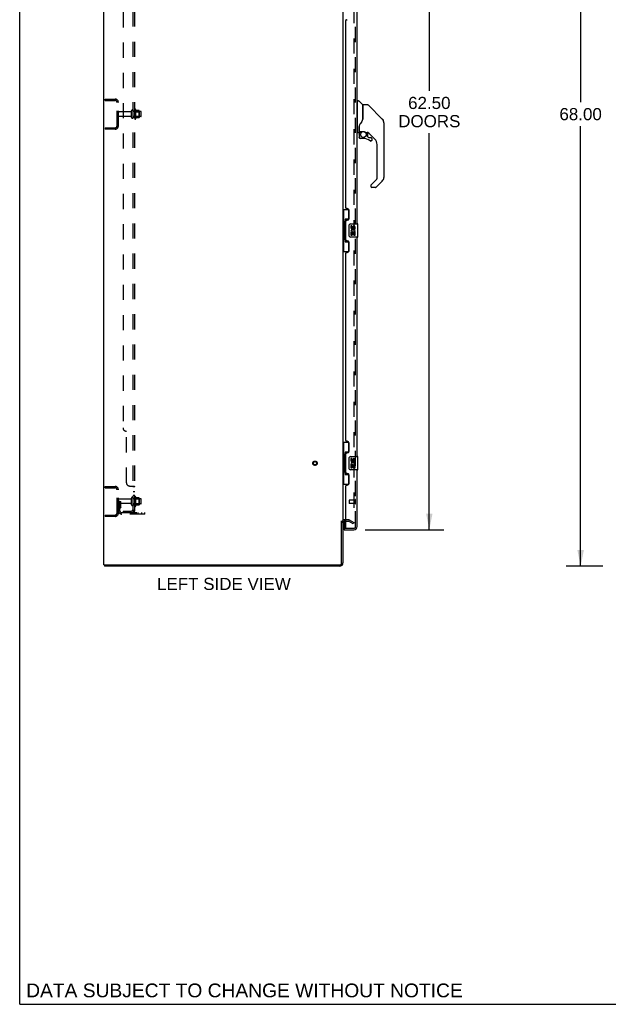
# Model space of a CAD drawing. Header units: inches. Extents: x 0 to 207, y 0 to 134.
# Tile 1 of 78: x 0 to 44, y 0 to 74. Entities that reach past the tile are written whole.
import ezdxf

# ---------------------------------------------------------------- set-up
doc = ezdxf.new("R2010")
doc.units = ezdxf.units.IN
doc.header["$LTSCALE"] = 11.383625
doc.header["$MEASUREMENT"] = 0
doc.linetypes.add('HIDDEN', pattern=[0.2, 0.1, -0.1])
doc.layers.get('0').update_dxf_attribs({"linetype": 'CONTINUOUS'})
for name, color, linetype in [('DEFAULT_2', 8, 'HIDDEN'), ('DIMENSIONS', 7, 'CONTINUOUS'), ('LEFTHAND_DOOR_ASSEMBLY', 7, 'CONTINUOUS'), ('RIGHTHAND_DOOR_ASSEMBLY', 7, 'CONTINUOUS'), ('SUBPANEL', 7, 'CONTINUOUS')]:
    doc.layers.add(name, color=color, linetype=linetype)
doc.styles.get("Standard").update_dxf_attribs({"font": 'arial.ttf'})
doc.dimstyles.new('DIMSTYLE_1', dxfattribs={"dimtxt": 0.913125, "dimasz": 1.2175, "dimexe": 0.09, "dimexo": 0.07, "dimgap": 0.0375, "dimtad": 0, "dimtih": 1, "dimtoh": 1, "dimzin": 4, "dimdsep": 46, "dimtxsty": 'Standard', "dimblk": '_FILLED', "dimblk1": '_FILLED', "dimblk2": '_FILLED', "dimcen": 0.09, "dimadec": 3, "dimazin": 1, "dimtfac": 1, "dimtdec": 3, "dimtofl": 0, "dimtmove": 0, "dimatfit": 3, "dimldrblk": '_FILLED', "dimfxl": 0, "dimtolj": 1, "dimtzin": 4, "dimarcsym": 0})

# ---------------------------------------------------------------- blocks, each defined once
blk = doc.blocks.new('_FILLED')
at = {"color": 0, "linetype": 'ByBlock'}
blk.add_solid([(0, 0), (-1, 0.2), (-1, -0.2)], dxfattribs=at)
blk = doc.blocks.new('*D9')
at = {"layer": 'DIMENSIONS', "color": 2, "linetype": 'Continuous'}
for p, q in [((25.987, 98.191), (31.915, 98.191)), ((30.819, 98.191), (30.819, 68.697)), ((30.819, 35.691), (30.819, 65.501)), ((25.987, 35.691), (31.915, 35.691))]:
    blk.add_line(p, q, dxfattribs=at)
at = {"layer": 'DIMENSIONS', "color": 2, "linetype": 'Continuous', "xscale": 1.2175, "yscale": 1.2175, "zscale": 1.2175}
for p, rotation in [((30.819, 98.191), 90), ((30.819, 35.691), 270)]:
    blk.add_blockref('_FILLED', p, dxfattribs=dict(at, rotation=rotation))
at = {"layer": 'DIMENSIONS', "color": 2, "linetype": 'Continuous', "insert": (30.819, 68.24), "char_height": 0.9131, "width": 4.67086, "attachment_point": 2, "line_spacing_factor": 0.9}
blk.add_mtext('62.50\\PDOORS', dxfattribs=at)
blk = doc.blocks.new('*D12')
at = {"layer": 'DIMENSIONS', "color": 2, "linetype": 'Continuous'}
for p, q in [((43.881, 100.941), (41.107, 100.941)), ((42.203, 100.941), (42.203, 67.854)), ((42.203, 32.941), (42.203, 66.028)), ((43.881, 32.941), (41.107, 32.941))]:
    blk.add_line(p, q, dxfattribs=at)
at = {"layer": 'DIMENSIONS', "color": 2, "linetype": 'Continuous', "xscale": 1.2175, "yscale": 1.2175, "zscale": 1.2175}
for p, rotation in [((42.203, 100.941), 90), ((42.203, 32.941), 270)]:
    blk.add_blockref('_FILLED', p, dxfattribs=dict(at, rotation=rotation))
at = {"layer": 'DIMENSIONS', "color": 2, "linetype": 'Continuous', "insert": (42.203, 67.398), "char_height": 0.9131, "width": 3.19085, "attachment_point": 2, "line_spacing_factor": 0.9}
blk.add_mtext('68.00', dxfattribs=at)

msp = doc.modelspace()

# ---------------------------------------------------------------- linework, layer by layer
at = {"color": 7, "linetype": 'Continuous'}
for p, q in [((0, 0), (0, 133.925)), ((24.219, 36.337), (24.323, 36.337)), ((6.375, 33.045), (6.375, 32.941)), ((6.38, 33.045), (6.413, 33.045)), ((0, 0), (206.975, 0))]:
    msp.add_line(p, q, dxfattribs=at)
at = {"color": 3, "linetype": 'Continuous'}
for p, q in [((6.323, 33.045), (6.323, 100.837)), ((24.323, 97.493), (24.323, 36.389)), ((24.219, 33.188), (24.219, 36.348)), ((24.323, 36.337), (24.323, 33.188)), ((24.527, 36.337), (24.466, 36.337)), ((6.323, 33.045), (6.38, 33.045)), ((24.077, 32.941), (6.375, 32.941)), ((6.413, 33.045), (24.077, 33.045))]:
    msp.add_line(p, q, dxfattribs=at)
for centre, radius, start, end in [((24.466, 36.195), 0.142, 90, 180), ((24.077, 33.188), 0.246, 270, 360), ((24.077, 33.188), 0.142, 270, 360)]:
    msp.add_arc(centre, radius, start, end, dxfattribs=at)
at = {"layer": 'DEFAULT_2', "color": 8, "linetype": 'HIDDEN'}
for p, q in [((25.136, 97.676), (25.136, 36.207)), ((6.427, 67.962), (6.427, 68.066)), ((6.427, 68.066), (7.181, 68.066)), ((6.427, 67.962), (7.181, 67.962)), ((7.323, 66.063), (7.323, 67.82)), ((7.427, 66.063), (7.427, 67.82)), ((8.355, 67.106), (7.457, 67.106)), ((8.355, 66.776), (7.457, 66.776)), ((8.417, 66.684), (8.417, 67.199)), ((8.527, 66.684), (8.527, 67.199)), ((9.122, 67.129), (8.527, 67.129)), ((9.122, 66.754), (8.527, 66.754)), ((8.652, 67.275), (8.652, 66.607)), ((8.672, 67.125), (8.652, 67.145)), ((8.672, 66.758), (8.652, 66.738)), ((8.672, 67.125), (8.672, 66.758)), ((8.672, 67.125), (8.968, 67.125)), ((8.672, 66.758), (8.968, 66.758)), ((8.722, 67.297), (8.722, 66.585)), ((8.978, 67.219), (8.75, 67.219)), ((8.978, 66.664), (8.75, 66.664)), ((8.968, 67.125), (8.988, 67.145)), ((8.968, 67.125), (8.968, 66.758)), ((8.968, 66.758), (8.988, 66.738)), ((8.988, 67.197), (8.988, 66.686)), ((9.152, 66.784), (9.152, 67.099)), ((6.427, 65.92), (6.427, 65.816)), ((6.427, 65.92), (7.181, 65.92)), ((7.181, 65.816), (6.427, 65.816)), ((6.427, 38.941), (7.181, 38.941)), ((6.427, 38.837), (6.427, 38.941)), ((6.427, 38.837), (7.181, 38.837)), ((7.323, 36.938), (7.323, 38.695)), ((7.427, 36.938), (7.427, 38.695)), ((7.531, 37.816), (7.427, 37.816)), ((8.355, 37.981), (7.457, 37.981)), ((7.517, 37.476), (7.517, 37.816)), ((7.531, 37.816), (7.621, 37.816)), ((7.531, 37.115), (7.531, 37.816)), ((7.621, 37.476), (7.621, 37.816)), ((8.417, 37.559), (8.417, 38.074)), ((8.527, 37.559), (8.527, 38.074)), ((9.122, 38.004), (8.527, 38.004)), ((8.652, 38.15), (8.652, 37.482)), ((8.672, 38), (8.652, 38.02)), ((8.672, 38), (8.968, 38)), ((8.672, 38), (8.672, 37.633)), ((8.722, 38.172), (8.722, 37.46)), ((8.978, 38.094), (8.75, 38.094)), ((8.968, 38), (8.988, 38.02)), ((8.968, 38), (8.968, 37.633)), ((8.988, 38.072), (8.988, 37.561)), ((9.152, 37.659), (9.152, 37.974)), ((8.355, 37.651), (7.457, 37.651)), ((7.516, 37.47), (7.467, 37.402)), ((7.517, 37.641), (7.621, 37.641)), ((7.6, 37.409), (7.551, 37.341)), ((9.122, 37.629), (8.527, 37.629)), ((8.672, 37.633), (8.652, 37.613)), ((8.672, 37.633), (8.968, 37.633)), ((8.978, 37.539), (8.75, 37.539)), ((8.968, 37.633), (8.988, 37.613)), ((6.427, 36.795), (7.181, 36.795)), ((6.427, 36.795), (6.427, 36.691)), ((7.181, 36.691), (6.427, 36.691)), ((7.674, 36.972), (9.427, 36.972)), ((9.427, 36.868), (7.674, 36.868)), ((8.924, 36.868), (8.924, 36.972)), ((9.18, 36.868), (9.18, 36.972)), ((9.427, 36.868), (9.427, 36.972)), ((24.728, 36.441), (24.466, 36.441)), ((24.527, 36.337), (24.728, 36.337)), ((25.084, 36.137), (24.744, 36.333)), ((24.796, 36.423), (25.136, 36.227)), ((25.136, 36.227), (25.084, 36.137)), ((25.111, 36.189), (25.113, 36.188))]:
    msp.add_line(p, q, dxfattribs=at)
for points in [[(25.119, 36.187), (25.118, 36.187), (25.117, 36.187), (25.115, 36.187), (25.113, 36.188)], [(25.136, 36.207), (25.136, 36.204), (25.136, 36.202), (25.135, 36.2), (25.134, 36.198), (25.133, 36.196), (25.132, 36.194), (25.131, 36.192), (25.129, 36.191), (25.128, 36.19), (25.126, 36.189), (25.124, 36.188), (25.122, 36.187), (25.12, 36.187), (25.119, 36.187)]]:
    msp.add_lwpolyline(points, dxfattribs=at)
for radius in [0.164, 0.124]:
    msp.add_circle((22.219, 40.691), radius, dxfattribs=at)
for centre, radius, start, end in [((7.181, 67.82), 0.246, 0, 90), ((7.181, 67.82), 0.142, 0, 90), ((7.457, 67.076), 0.03, 90, 180), ((7.457, 66.806), 0.03, 180, 270), ((8.355, 67.169), 0.0625, 270, 360), ((8.355, 66.714), 0.0625, 0, 90), ((8.472, 67.199), 0.055, 360, 180), ((8.472, 66.684), 0.055, 180, 0), ((8.691, 67.275), 0.0384, 34.44966, 180), ((8.122, 66.941), 0.698, 23.96793, 30.66313), ((8.122, 66.941), 0.698, 329.33687, 336.03207), ((8.769, 67.229), 0.01, 203.96793, 270), ((8.769, 66.654), 0.01, 90, 156.03207), ((8.978, 67.209), 0.01, 5.19383, 90), ((8.978, 66.674), 0.01, 270, 354.80617), ((8.847, 67.197), 0.141, 0, 5.20805), ((8.847, 66.686), 0.141, 354.79195, 360), ((9.122, 67.099), 0.03, 359.99999, 90), ((9.122, 66.784), 0.03, 270, 0.00001), ((7.181, 66.063), 0.246, 270, 360), ((7.181, 66.063), 0.142, 270, 360), ((8.691, 66.607), 0.0384, 180, 325.55034), ((7.181, 38.695), 0.246, 0, 90), ((7.181, 38.695), 0.142, 0, 90), ((7.457, 37.951), 0.03, 90, 180), ((8.355, 38.044), 0.0625, 270, 360), ((8.472, 38.074), 0.055, 360, 180), ((8.691, 38.15), 0.0384, 34.44966, 180), ((8.122, 37.816), 0.698, 23.96793, 30.66313), ((8.769, 38.104), 0.01, 203.96793, 270), ((8.978, 38.084), 0.01, 5.19383, 90), ((8.847, 38.072), 0.141, 0, 5.20805), ((9.122, 37.974), 0.03, 359.99999, 90), ((7.457, 37.681), 0.03, 180, 270), ((7.635, 37.28), 0.208, 144.24611, 180), ((7.674, 37.115), 0.246, 180, 270), ((7.507, 37.476), 0.01, 324.24611, 360), ((7.635, 37.28), 0.104, 144.24611, 180), ((7.674, 37.115), 0.142, 180, 270), ((7.507, 37.476), 0.114, 324.24611, 360), ((8.355, 37.589), 0.0625, 0, 90), ((8.472, 37.559), 0.055, 180, 0), ((8.691, 37.482), 0.0384, 180, 325.55034), ((8.122, 37.816), 0.698, 329.33687, 336.03207), ((8.769, 37.529), 0.01, 90, 156.03207), ((8.978, 37.549), 0.01, 270, 354.80617), ((8.847, 37.561), 0.141, 354.79195, 360), ((9.122, 37.659), 0.03, 270, 0.00001), ((7.181, 36.938), 0.246, 270, 360), ((7.181, 36.938), 0.142, 270, 360), ((24.466, 36.195), 0.246, 90, 180), ((24.728, 36.304), 0.137, 60, 90), ((24.728, 36.304), 0.033, 60, 90)]:
    msp.add_arc(centre, radius, start, end, dxfattribs=at)
at = {"layer": 'LEFTHAND_DOOR_ASSEMBLY', "color": 8, "linetype": 'HIDDEN'}
for p, q in [((25.277, 35.938), (25.277, 97.945)), ((24.777, 37.909), (24.777, 37.681)), ((25.234, 37.919), (24.787, 37.919)), ((25.234, 37.937), (25.234, 37.653)), ((25.234, 37.671), (24.787, 37.671)), ((24.547, 35.795), (25.135, 35.795))]:
    msp.add_line(p, q, dxfattribs=at)
at = {"layer": 'LEFTHAND_DOOR_ASSEMBLY', "color": 3, "linetype": 'Continuous'}
for p, q in [((25.381, 58.691), (25.381, 75.191)), ((24.587, 74.044), (24.647, 74.044)), ((24.527, 59.899), (24.527, 73.984)), ((24.647, 59.839), (24.587, 59.839)), ((24.777, 59.089), (24.777, 59.709)), ((24.527, 57.484), (24.527, 58.899)), ((24.587, 58.959), (24.647, 58.959)), ((24.647, 57.424), (24.587, 57.424)), ((24.777, 56.674), (24.777, 57.294)), ((25.381, 41.191), (25.381, 57.691)), ((24.527, 42.399), (24.527, 56.484)), ((24.587, 56.544), (24.647, 56.544)), ((24.647, 42.339), (24.587, 42.339)), ((24.777, 41.589), (24.777, 42.209)), ((24.527, 39.984), (24.527, 41.399)), ((24.587, 41.459), (24.647, 41.459)), ((25.381, 35.938), (25.381, 40.191)), ((24.647, 39.924), (24.587, 39.924)), ((24.777, 39.174), (24.777, 39.794)), ((24.527, 35.815), (24.527, 38.984)), ((24.587, 39.044), (24.647, 39.044)), ((24.402, 35.691), (25.135, 35.691))]:
    msp.add_line(p, q, dxfattribs=at)
at = {"layer": 'LEFTHAND_DOOR_ASSEMBLY', "color": 7, "linetype": 'Continuous'}
for p, q in [((25.421, 67.886), (25.381, 67.886)), ((25.421, 65.571), (25.421, 67.937)), ((25.429, 67.945), (25.483, 67.945)), ((25.806, 67.639), (25.511, 67.934)), ((25.815, 67.618), (25.815, 66.566)), ((25.822, 66.578), (25.822, 67.622)), ((26.184, 67.63), (25.83, 67.63)), ((26.239, 67.607), (27.282, 66.564)), ((26.977, 66.87), (26.977, 66.87)), ((27.282, 66.564), (26.982, 66.864)), ((25.539, 66.008), (25.539, 66.005)), ((25.539, 66.005), (25.539, 65.603)), ((25.539, 65.926), (25.54, 65.933)), ((25.539, 65.92), (25.539, 65.926)), ((25.54, 65.933), (25.541, 65.94)), ((25.541, 65.94), (25.542, 65.946)), ((25.542, 65.946), (25.543, 65.953)), ((25.548, 66.034), (25.547, 66.01)), ((25.547, 65.654), (25.547, 66.01)), ((25.822, 66.587), (25.801, 66.529)), ((27.349, 66.475), (27.349, 66.474)), ((27.397, 66.286), (27.397, 62.183)), ((25.421, 65.622), (25.381, 65.622)), ((25.5, 65.563), (25.429, 65.563)), ((25.543, 65.43), (25.543, 65.192)), ((25.545, 65.43), (25.554, 65.43)), ((25.554, 65.192), (25.545, 65.192)), ((25.567, 65.635), (25.862, 65.635)), ((25.666, 65.635), (25.601, 65.569)), ((25.606, 65.564), (25.604, 65.566)), ((25.609, 65.561), (25.606, 65.564)), ((26.059, 65.563), (26.135, 65.563)), ((26.173, 65.559), (26.173, 65.276)), ((26.176, 65.268), (26.248, 65.196)), ((26.712, 65.067), (26.217, 65.562)), ((26.256, 65.192), (26.409, 65.192)), ((25.858, 65.114), (25.622, 65.114)), ((26.418, 64.918), (26.409, 64.918)), ((26.486, 64.994), (26.477, 64.994)), ((26.486, 64.994), (26.485, 64.986)), ((26.488, 65.114), (26.488, 64.994)), ((26.885, 62.097), (26.885, 64.649)), ((26.413, 61.568), (26.413, 61.508)), ((26.431, 61.61), (26.862, 62.042)), ((27.282, 61.905), (26.83, 61.452)), ((26.774, 61.429), (26.492, 61.429)), ((24.323, 59.766), (24.764, 59.766)), ((24.362, 59.766), (24.362, 58.741)), ((24.727, 59.766), (24.727, 58.986)), ((24.341, 58.741), (24.463, 58.741)), ((24.341, 58.741), (24.341, 57.641)), ((24.463, 58.771), (24.463, 58.792)), ((24.463, 57.641), (24.463, 58.741)), ((24.727, 59.031), (24.5, 59.031)), ((24.5, 59.031), (24.5, 57.351)), ((24.787, 57.791), (24.787, 58.591)), ((24.886, 58.691), (25.426, 58.691)), ((24.987, 58.537), (24.924, 58.537)), ((24.924, 58.537), (24.924, 58.401)), ((24.987, 58.401), (24.987, 58.537)), ((25.441, 57.706), (25.441, 58.676)), ((24.942, 58.076), (24.924, 58.076)), ((24.924, 58.076), (24.924, 57.845)), ((24.924, 57.845), (24.987, 57.845)), ((24.977, 58.076), (25.004, 58.095)), ((24.977, 58.076), (25.238, 58.076)), ((24.987, 58.013), (25.052, 58.013)), ((24.987, 57.845), (24.987, 58.013)), ((25.052, 58.463), (25.052, 58.394)), ((25.052, 58.013), (25.052, 57.877)), ((25.052, 57.877), (25.113, 57.877)), ((25.113, 58.401), (25.113, 58.443)), ((25.113, 58.013), (25.176, 58.013)), ((25.113, 57.877), (25.113, 58.013)), ((25.168, 58.112), (25.226, 58.087)), ((25.176, 58.443), (25.176, 58.306)), ((25.176, 58.306), (25.238, 58.306)), ((25.176, 58.013), (25.176, 57.845)), ((25.176, 57.845), (25.238, 57.845)), ((25.238, 58.306), (25.238, 58.443)), ((25.238, 57.845), (25.238, 58.076)), ((24.341, 57.641), (24.463, 57.641)), ((24.362, 57.641), (24.362, 56.616)), ((24.463, 57.59), (24.463, 57.611)), ((24.5, 57.351), (24.727, 57.351)), ((24.727, 57.396), (24.727, 56.616)), ((25.426, 57.691), (24.886, 57.691)), ((24.323, 56.616), (24.764, 56.616)), ((24.323, 42.266), (24.764, 42.266)), ((24.362, 42.266), (24.362, 41.241)), ((24.727, 42.266), (24.727, 41.486)), ((24.727, 41.531), (24.5, 41.531)), ((24.5, 41.531), (24.5, 39.851)), ((24.341, 41.241), (24.463, 41.241)), ((24.341, 41.241), (24.341, 40.141)), ((24.463, 41.271), (24.463, 41.292)), ((24.463, 40.141), (24.463, 41.241)), ((24.787, 40.291), (24.787, 41.091)), ((24.886, 41.191), (25.426, 41.191)), ((24.987, 41.037), (24.924, 41.037)), ((24.924, 41.037), (24.924, 40.901)), ((24.987, 40.901), (24.987, 41.037)), ((25.052, 40.963), (25.052, 40.894)), ((25.113, 40.901), (25.113, 40.943)), ((25.176, 40.943), (25.176, 40.806)), ((25.176, 40.806), (25.238, 40.806)), ((25.238, 40.806), (25.238, 40.943)), ((25.441, 40.206), (25.441, 41.176)), ((24.341, 40.141), (24.463, 40.141)), ((24.362, 40.141), (24.362, 39.116)), ((24.463, 40.09), (24.463, 40.111)), ((25.426, 40.191), (24.886, 40.191)), ((24.942, 40.576), (24.924, 40.576)), ((24.924, 40.576), (24.924, 40.345)), ((24.924, 40.345), (24.987, 40.345)), ((24.977, 40.576), (25.004, 40.595)), ((24.977, 40.576), (25.238, 40.576)), ((24.987, 40.513), (25.052, 40.513)), ((24.987, 40.345), (24.987, 40.513)), ((25.052, 40.513), (25.052, 40.377)), ((25.052, 40.377), (25.113, 40.377)), ((25.113, 40.513), (25.176, 40.513)), ((25.113, 40.377), (25.113, 40.513)), ((25.168, 40.612), (25.226, 40.587)), ((25.176, 40.513), (25.176, 40.345)), ((25.176, 40.345), (25.238, 40.345)), ((25.238, 40.345), (25.238, 40.576)), ((24.5, 39.851), (24.727, 39.851)), ((24.727, 39.896), (24.727, 39.116)), ((24.323, 39.116), (24.764, 39.116)), ((24.402, 36.322), (24.402, 35.815)), ((24.402, 35.795), (24.547, 35.795)), ((24.402, 35.795), (24.402, 35.691))]:
    msp.add_line(p, q, dxfattribs=at)
for points in [[(26.239, 67.607), (26.232, 67.614), (26.223, 67.62), (26.214, 67.624), (26.204, 67.627), (26.194, 67.629), (26.184, 67.63)], [(25.815, 66.754), (25.816, 66.754), (25.819, 66.752), (25.821, 66.751), (25.822, 66.75), (25.822, 66.748), (25.822, 66.747)], [(25.539, 66.012), (25.539, 66.01), (25.539, 66.008)], [(25.543, 65.952), (25.544, 65.956), (25.545, 65.96), (25.546, 65.963), (25.547, 65.965)], [(25.6, 66.18), (25.589, 66.164), (25.574, 66.135), (25.562, 66.103), (25.553, 66.069), (25.548, 66.034)], [(25.801, 66.529), (25.771, 66.461), (25.734, 66.39), (25.692, 66.319), (25.645, 66.246), (25.6, 66.18)], [(27.39, 66.363), (27.382, 66.393), (27.369, 66.433), (27.351, 66.471), (27.329, 66.507), (27.303, 66.541), (27.282, 66.564)], [(25.545, 65.43), (25.546, 65.445), (25.548, 65.461), (25.551, 65.476), (25.555, 65.49), (25.56, 65.505), (25.566, 65.518), (25.574, 65.532), (25.582, 65.544), (25.592, 65.556), (25.602, 65.568)], [(25.622, 65.116), (25.613, 65.116), (25.605, 65.118), (25.596, 65.12), (25.588, 65.124), (25.581, 65.128), (25.574, 65.133), (25.568, 65.138), (25.562, 65.145), (25.557, 65.152), (25.553, 65.159), (25.549, 65.167), (25.547, 65.175), (25.546, 65.184), (25.545, 65.192)], [(25.609, 65.561), (25.599, 65.551), (25.59, 65.539), (25.582, 65.527), (25.574, 65.514), (25.568, 65.501), (25.563, 65.487), (25.559, 65.473), (25.556, 65.459), (25.555, 65.445), (25.554, 65.43)], [(25.554, 65.192), (25.555, 65.185), (25.556, 65.177), (25.558, 65.17), (25.561, 65.163), (25.565, 65.156), (25.569, 65.15), (25.574, 65.145), (25.58, 65.14), (25.586, 65.135), (25.592, 65.132), (25.599, 65.129), (25.607, 65.127), (25.614, 65.125), (25.622, 65.125)], [(25.604, 65.566), (25.603, 65.567), (25.603, 65.567), (25.602, 65.568), (25.602, 65.568)], [(25.862, 65.635), (25.865, 65.635), (25.879, 65.634), (25.892, 65.633), (25.905, 65.631), (25.918, 65.628), (25.93, 65.625), (25.941, 65.622), (25.952, 65.618), (25.962, 65.614), (25.971, 65.61), (25.979, 65.606), (25.987, 65.602), (25.995, 65.598), (26.001, 65.594), (26.008, 65.591), (26.013, 65.587), (26.018, 65.584), (26.023, 65.581), (26.031, 65.575)], [(26.031, 65.575), (26.035, 65.573), (26.038, 65.571), (26.041, 65.569), (26.044, 65.568), (26.046, 65.566), (26.049, 65.565), (26.053, 65.564), (26.057, 65.563)], [(25.622, 65.116), (25.622, 65.116), (25.622, 65.117), (25.622, 65.117), (25.622, 65.119), (25.622, 65.12), (25.622, 65.121), (25.622, 65.125)], [(26.409, 64.918), (26.4, 64.918), (26.392, 64.92), (26.383, 64.922), (26.375, 64.926), (26.367, 64.93), (26.36, 64.935)], [(26.366, 64.942), (26.372, 64.938), (26.379, 64.934), (26.386, 64.931), (26.393, 64.928), (26.401, 64.927), (26.409, 64.927), (26.416, 64.927), (26.424, 64.928), (26.431, 64.93), (26.438, 64.933), (26.445, 64.937), (26.451, 64.941), (26.457, 64.946), (26.462, 64.952), (26.466, 64.958), (26.47, 64.965), (26.473, 64.972), (26.475, 64.979), (26.477, 64.987), (26.477, 64.994)], [(26.485, 64.986), (26.484, 64.977), (26.482, 64.969), (26.478, 64.961), (26.474, 64.954), (26.469, 64.947), (26.463, 64.94), (26.457, 64.934), (26.45, 64.929), (26.442, 64.925), (26.434, 64.922), (26.426, 64.92), (26.418, 64.918)], [(26.431, 61.61), (26.43, 61.61), (26.429, 61.609), (26.428, 61.608), (26.428, 61.607), (26.427, 61.606), (26.426, 61.605)], [(24.5, 59.007), (24.501, 59.004), (24.501, 59), (24.502, 58.996), (24.503, 58.992), (24.505, 58.987), (24.507, 58.982), (24.51, 58.977), (24.513, 58.971), (24.516, 58.964), (24.52, 58.957), (24.524, 58.95), (24.529, 58.942), (24.534, 58.934), (24.536, 58.93)], [(24.787, 58.591), (24.787, 58.597), (24.787, 58.604), (24.788, 58.61), (24.79, 58.616), (24.791, 58.622), (24.793, 58.627)], [(24.793, 57.755), (24.791, 57.761), (24.79, 57.766), (24.788, 57.772), (24.787, 57.779), (24.787, 57.785), (24.787, 57.791)], [(24.536, 57.452), (24.534, 57.449), (24.529, 57.44), (24.524, 57.432), (24.52, 57.425), (24.516, 57.418), (24.513, 57.412), (24.51, 57.406), (24.507, 57.4), (24.505, 57.395), (24.503, 57.39), (24.502, 57.386), (24.501, 57.382), (24.501, 57.378), (24.5, 57.375)], [(24.5, 41.507), (24.501, 41.504), (24.501, 41.5), (24.502, 41.496), (24.503, 41.492), (24.505, 41.487), (24.507, 41.482), (24.51, 41.477), (24.513, 41.471), (24.516, 41.464), (24.52, 41.457), (24.524, 41.45), (24.529, 41.442), (24.534, 41.434), (24.536, 41.43)], [(24.787, 41.091), (24.787, 41.097), (24.787, 41.104), (24.788, 41.11), (24.79, 41.116), (24.791, 41.122), (24.793, 41.127)], [(24.793, 40.255), (24.791, 40.261), (24.79, 40.266), (24.788, 40.272), (24.787, 40.279), (24.787, 40.285), (24.787, 40.291)], [(24.536, 39.952), (24.534, 39.949), (24.529, 39.94), (24.524, 39.932), (24.52, 39.925), (24.516, 39.918), (24.513, 39.912), (24.51, 39.906), (24.507, 39.9), (24.505, 39.895), (24.503, 39.89), (24.502, 39.886), (24.501, 39.882), (24.501, 39.878), (24.5, 39.875)]]:
    msp.add_lwpolyline(points, dxfattribs=at)
msp.add_circle((25.858, 65.409), 0.217, dxfattribs=at)
at = {"layer": 'LEFTHAND_DOOR_ASSEMBLY', "color": 3, "linetype": 'Continuous'}
for centre, radius, start, end in [((24.587, 73.984), 0.06, 90, 180), ((24.587, 59.899), 0.06, 180, 270), ((24.647, 59.709), 0.13, 0, 90), ((24.587, 58.899), 0.06, 90, 180), ((24.647, 59.089), 0.13, 270, 360), ((24.587, 57.484), 0.06, 180, 270), ((24.647, 57.294), 0.13, 0, 90), ((24.587, 56.484), 0.06, 90, 180), ((24.647, 56.674), 0.13, 270, 360), ((24.587, 42.399), 0.06, 180, 270), ((24.647, 42.209), 0.13, 0, 90), ((24.647, 41.589), 0.13, 270, 360), ((24.587, 41.399), 0.06, 90, 180), ((24.587, 39.984), 0.06, 180, 270), ((24.647, 39.794), 0.13, 0, 90), ((24.587, 38.984), 0.06, 90, 180), ((24.647, 39.174), 0.13, 270, 360), ((24.547, 35.815), 0.02, 180, 270), ((25.135, 35.938), 0.246, 270, 360)]:
    msp.add_arc(centre, radius, start, end, dxfattribs=at)
at = {"layer": 'LEFTHAND_DOOR_ASSEMBLY', "color": 7, "linetype": 'Continuous'}
for centre, radius, start, end in [((25.429, 67.937), 0.00787, 90, 180), ((25.483, 67.906), 0.0394, 45, 90), ((25.785, 67.618), 0.0295, 0, 45), ((25.803, 67.448), 0.0197, 306.99405, 360), ((25.83, 67.622), 0.00787, 90, 180), ((27.004, 66.286), 0.394, 20.94788, 45), ((27.004, 66.286), 0.394, 0, 11.2904), ((25.429, 65.571), 0.00787, 180, 270), ((25.5, 65.603), 0.0394, 270, 360), ((25.74, 65.43), 0.197, 135, 180), ((25.622, 65.192), 0.0787, 180, 270), ((25.567, 65.654), 0.0197, 180, 270), ((26.135, 65.366), 0.197, 50.64978, 90), ((26.185, 65.276), 0.0118, 180, 225), ((26.256, 65.204), 0.0118, 225, 270), ((26.409, 65.114), 0.0787, 0, 90), ((25.858, 64.326), 0.787, 50.4788, 90), ((26.409, 64.994), 0.0787, 230.4788, 360), ((26.295, 64.649), 0.591, 0, 45), ((26.472, 61.568), 0.0591, 141.13263, 180), ((26.492, 61.508), 0.0787, 180, 270), ((26.807, 62.097), 0.0787, 315, 360), ((27.004, 62.183), 0.394, 315, 360), ((26.774, 61.508), 0.0787, 270, 315), ((24.886, 58.591), 0.1, 90, 158.79459), ((25.144, 58.443), 0.0943, 68.69989, 167.43379), ((25.144, 58.443), 0.0943, 0, 68.67039), ((25.426, 58.676), 0.015, 0, 90), ((24.886, 57.791), 0.1, 201.20502, 270), ((25.018, 58.401), 0.0943, 180, 360), ((25.078, 58.149), 0.154, 161.41988, 206.19629), ((25.081, 58.149), 0.157, 336.59665, 161.87913), ((25.081, 58.149), 0.157, 205.73705, 207.8532), ((25.018, 58.401), 0.0314, 180, 261.22946), ((25.081, 58.149), 0.0943, 336.59665, 215.11217), ((25.018, 58.405), 0.0362, 263.42855, 341.76278), ((25.144, 58.443), 0.0314, 0, 180.04847), ((25.426, 57.706), 0.015, 270, 360), ((24.886, 41.091), 0.1, 90, 158.79459), ((25.018, 40.901), 0.0943, 180, 360), ((25.081, 40.649), 0.157, 336.59665, 161.87913), ((25.018, 40.901), 0.0314, 180, 261.22946), ((25.081, 40.649), 0.0943, 336.59665, 215.11217), ((25.018, 40.905), 0.0362, 263.42855, 341.76278), ((25.144, 40.943), 0.0943, 68.69989, 167.43379), ((25.144, 40.943), 0.0314, 0, 180.04847), ((25.144, 40.943), 0.0943, 0, 68.67039), ((25.426, 41.176), 0.015, 0, 90), ((24.886, 40.291), 0.1, 201.20502, 270), ((25.078, 40.649), 0.154, 161.41988, 206.19629), ((25.081, 40.649), 0.157, 205.73705, 207.8532), ((25.426, 40.206), 0.015, 270, 360), ((24.422, 35.815), 0.02, 180, 270), ((25.217, 36.081), 0.26, 267.39527, 270)]:
    msp.add_arc(centre, radius, start, end, dxfattribs=at)
at = {"layer": 'LEFTHAND_DOOR_ASSEMBLY', "color": 8, "linetype": 'HIDDEN'}
for centre, radius, start, end in [((24.787, 37.909), 0.01, 90, 180), ((25.256, 37.937), 0.0215, 0, 180), ((24.787, 37.681), 0.01, 180, 270), ((25.256, 37.653), 0.0215, 180, 360), ((25.135, 35.938), 0.142, 270, 360)]:
    msp.add_arc(centre, radius, start, end, dxfattribs=at)
at = {"layer": 'LEFTHAND_DOOR_ASSEMBLY', "color": 7, "linetype": 'Continuous'}
for centre, start_param, end_param in [((24.568, 58.782), 0.699287, 1.51401), ((24.568, 58.782), -4.655602, -3.84088), ((24.568, 57.601), 0.699287, 1.51401), ((24.568, 57.601), -4.655602, -3.84088), ((24.568, 41.282), 0.699287, 1.51401), ((24.568, 41.282), -4.655602, -3.84088), ((24.568, 40.101), 0.699287, 1.51401), ((24.568, 40.101), -4.655602, -3.84088)]:
    msp.add_ellipse(centre, major_axis=(0, 0.18), ratio=0.579493, start_param=start_param, end_param=end_param, dxfattribs=at)
at = {"layer": 'RIGHTHAND_DOOR_ASSEMBLY', "color": 8, "linetype": 'HIDDEN'}
for p, q in [((25.277, 35.938), (25.277, 97.945)), ((24.547, 35.795), (25.135, 35.795))]:
    msp.add_line(p, q, dxfattribs=at)
at = {"layer": 'RIGHTHAND_DOOR_ASSEMBLY', "color": 7, "linetype": 'Continuous'}
for centre, radius, start, end in [((27.004, 66.286), 0.394, 20.94788, 45), ((27.004, 66.286), 0.394, 6.14136, 8.06402), ((25.567, 65.654), 0.0197, 180, 270), ((26.492, 61.508), 0.0787, 188.98198, 270), ((27.004, 62.183), 0.394, 315, 360), ((26.774, 61.508), 0.0787, 270, 315)]:
    msp.add_arc(centre, radius, start, end, dxfattribs=at)
at = {"layer": 'RIGHTHAND_DOOR_ASSEMBLY', "color": 8, "linetype": 'HIDDEN'}
msp.add_arc((25.135, 35.938), 0.142, 270, 360, dxfattribs=at)
at = {"layer": 'SUBPANEL', "color": 8, "linetype": 'HIDDEN'}
for p, q in [((8.527, 37.097), (8.527, 96.785)), ((8.652, 37.097), (8.652, 96.785)), ((7.777, 90.535), (7.777, 43.347)), ((8.527, 67.191), (8.652, 67.191)), ((8.527, 66.691), (8.652, 66.691)), ((8.027, 39.222), (8.027, 43.097)), ((8.277, 38.972), (8.599, 38.972)), ((8.503, 38.963), (8.504, 38.961)), ((8.515, 38.951), (8.517, 38.95)), ((8.527, 38.937), (8.652, 38.937)), ((8.527, 38.575), (8.652, 38.575)), ((8.527, 38.294), (8.652, 38.294)), ((8.527, 38.066), (8.652, 38.066)), ((7.777, 37.097), (8.415, 37.097)), ((7.777, 37.097), (7.777, 36.972)), ((8.027, 37.097), (8.027, 36.972)), ((8.599, 37.059), (8.502, 37.138)), ((8.527, 37.566), (8.652, 37.566)), ((8.527, 37.097), (8.652, 37.097)), ((8.415, 36.972), (7.777, 36.972))]:
    msp.add_line(p, q, dxfattribs=at)
for points in [[(8.502, 38.972), (8.502, 38.971), (8.501, 38.969), (8.501, 38.967), (8.502, 38.966), (8.502, 38.964), (8.503, 38.963), (8.504, 38.961), (8.505, 38.959), (8.506, 38.958), (8.508, 38.957), (8.509, 38.955), (8.511, 38.954), (8.513, 38.953), (8.515, 38.951)], [(8.502, 38.972), (8.502, 38.971), (8.501, 38.969), (8.501, 38.967), (8.502, 38.966), (8.502, 38.964)], [(8.505, 38.959), (8.506, 38.958), (8.508, 38.957), (8.509, 38.955), (8.511, 38.954)], [(8.517, 38.95), (8.519, 38.949), (8.521, 38.947), (8.522, 38.946), (8.524, 38.944), (8.525, 38.943), (8.526, 38.941), (8.527, 38.94), (8.527, 38.938), (8.527, 38.937)], [(8.521, 38.947), (8.522, 38.946), (8.524, 38.944), (8.525, 38.943), (8.526, 38.941), (8.527, 38.94), (8.527, 38.938), (8.527, 38.937)], [(8.599, 38.972), (8.601, 38.971), (8.603, 38.969), (8.606, 38.968), (8.609, 38.966), (8.612, 38.964), (8.616, 38.963), (8.619, 38.961)], [(8.599, 38.972), (8.601, 38.971), (8.603, 38.969), (8.606, 38.968), (8.609, 38.966)], [(8.619, 38.961), (8.626, 38.958), (8.63, 38.957), (8.633, 38.955)], [(8.633, 38.955), (8.636, 38.954), (8.639, 38.952), (8.642, 38.951), (8.645, 38.949), (8.647, 38.947), (8.649, 38.945), (8.65, 38.943), (8.651, 38.942), (8.652, 38.94), (8.652, 38.938), (8.652, 38.937)], [(8.639, 38.952), (8.642, 38.951), (8.645, 38.949), (8.647, 38.947), (8.649, 38.945), (8.65, 38.943), (8.651, 38.942), (8.652, 38.94), (8.652, 38.938), (8.652, 38.937)], [(8.502, 37.138), (8.502, 37.138), (8.501, 37.137), (8.501, 37.136), (8.502, 37.135), (8.502, 37.134), (8.503, 37.133), (8.504, 37.131), (8.505, 37.13), (8.506, 37.128), (8.508, 37.127), (8.509, 37.125), (8.513, 37.121)], [(8.513, 37.121), (8.515, 37.119), (8.517, 37.117), (8.519, 37.114), (8.521, 37.112), (8.522, 37.11), (8.524, 37.107), (8.525, 37.105), (8.526, 37.103), (8.527, 37.101), (8.527, 37.099), (8.527, 37.097)], [(8.524, 37.12), (8.524, 37.12), (8.523, 37.12), (8.523, 37.12), (8.524, 37.12), (8.524, 37.12), (8.524, 37.12), (8.524, 37.12), (8.525, 37.12), (8.525, 37.119), (8.525, 37.119), (8.526, 37.119), (8.526, 37.118), (8.527, 37.118), (8.527, 37.118)], [(8.587, 37.097), (8.587, 37.097), (8.587, 37.097), (8.587, 37.097), (8.586, 37.097), (8.586, 37.097), (8.585, 37.097), (8.585, 37.098), (8.584, 37.098), (8.584, 37.098), (8.583, 37.098), (8.583, 37.098), (8.582, 37.098), (8.581, 37.098), (8.581, 37.098), (8.58, 37.098), (8.579, 37.099), (8.579, 37.099), (8.578, 37.099), (8.577, 37.099), (8.576, 37.099), (8.576, 37.099), (8.575, 37.1), (8.574, 37.1), (8.573, 37.1), (8.573, 37.1), (8.572, 37.1), (8.571, 37.101), (8.57, 37.101), (8.57, 37.101), (8.569, 37.101), (8.568, 37.101), (8.567, 37.102), (8.566, 37.102), (8.565, 37.102), (8.565, 37.102), (8.564, 37.103), (8.563, 37.103), (8.562, 37.103), (8.561, 37.103), (8.56, 37.104), (8.559, 37.104), (8.558, 37.104), (8.558, 37.105), (8.557, 37.105), (8.556, 37.105), (8.555, 37.106), (8.554, 37.106), (8.553, 37.106), (8.552, 37.107), (8.551, 37.107), (8.55, 37.108), (8.549, 37.108), (8.548, 37.108), (8.547, 37.109), (8.546, 37.109), (8.545, 37.11), (8.544, 37.11), (8.543, 37.11), (8.542, 37.111), (8.541, 37.111), (8.54, 37.112), (8.539, 37.112), (8.539, 37.112), (8.538, 37.113), (8.537, 37.113), (8.536, 37.113), (8.535, 37.114), (8.535, 37.114), (8.534, 37.115), (8.533, 37.115), (8.532, 37.115), (8.532, 37.116), (8.531, 37.116), (8.53, 37.116), (8.529, 37.117), (8.529, 37.117), (8.528, 37.118), (8.528, 37.118), (8.527, 37.118), (8.526, 37.119), (8.526, 37.119), (8.525, 37.119), (8.525, 37.12), (8.524, 37.12), (8.524, 37.12), (8.524, 37.12)], [(8.584, 37.097), (8.585, 37.097), (8.585, 37.097), (8.586, 37.097), (8.586, 37.097), (8.587, 37.097), (8.587, 37.097), (8.587, 37.097), (8.587, 37.097), (8.587, 37.097)], [(8.599, 37.059), (8.601, 37.061), (8.603, 37.063), (8.606, 37.065), (8.609, 37.067), (8.612, 37.069), (8.616, 37.071), (8.619, 37.072), (8.623, 37.074), (8.63, 37.077)], [(8.63, 37.077), (8.633, 37.079), (8.636, 37.08), (8.639, 37.082), (8.642, 37.083), (8.645, 37.085), (8.647, 37.087), (8.649, 37.089), (8.65, 37.091), (8.651, 37.093), (8.652, 37.094), (8.652, 37.096), (8.652, 37.097)]]:
    msp.add_lwpolyline(points, dxfattribs=at)
for centre, radius, start, end in [((8.027, 43.347), 0.25, 180, 270), ((8.277, 39.222), 0.25, 180, 270), ((8.415, 37.209), 0.237, 270, 360), ((8.415, 37.209), 0.112, 270, 360)]:
    msp.add_arc(centre, radius, start, end, dxfattribs=at)

# ---------------------------------------------------------------- texts
at = {"layer": 'DIMENSIONS', "color": 2, "linetype": 'Continuous', "attachment_point": 2, "line_spacing_factor": 0.9}
for s, insert, char_height, width in [('LEFT SIDE VIEW', (15.368, 32.071), 0.91312, 10.04098), ('DATA SUBJECT TO CHANGE WITHOUT NOTICE', (16.911, 1.563), 1.03487, 32.78515)]:
    msp.add_mtext(s, dxfattribs=dict(at, insert=insert, char_height=char_height, width=width))

# ---------------------------------------------------------------- dimensions: what is measured, and where the dimension line sits
at = {"layer": 'DIMENSIONS', "color": 2, "linetype": 'Continuous'}
dim = msp.add_linear_dim(base=(42.203, 32.941), p1=(43.951, 100.941), p2=(43.951, 32.941), angle=270, dimstyle='DIMSTYLE_1', dxfattribs=at)
dim.commit()
dim.dimension.update_dxf_attribs({"geometry": '*D12', "text_midpoint": (42.196, 66.936), "dimtype": 160})
dim = msp.add_linear_dim(base=(30.819, 35.691), p1=(25.917, 98.191), p2=(25.917, 35.691), angle=270, text='<>\\PDOORS', dimstyle='DIMSTYLE_1', dxfattribs=at)
dim.commit()
dim.dimension.update_dxf_attribs({"geometry": '*D9', "text_midpoint": (30.819, 67.099), "dimtype": 160})

doc.saveas('drawing.dxf')
